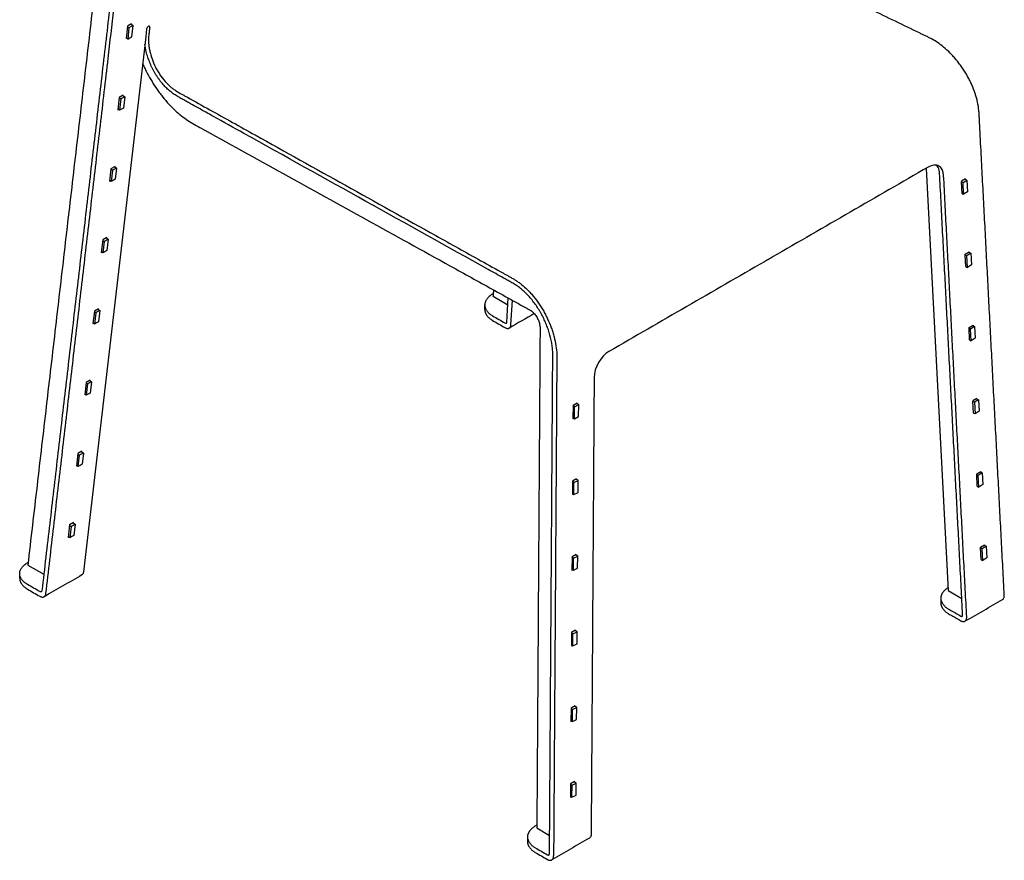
# Model space of a CAD drawing. Header units: millimetres. Extents: x -1830 to 1830, y -501 to 501.
# Tile 1 of 5: x -1830 to -1144, y -501 to 84. Entities that reach past the tile are written whole.
import ezdxf

# ---------------------------------------------------------------- set-up
doc = ezdxf.new("R2010")
doc.units = ezdxf.units.MM
doc.layers.add('Défaut', color=7, linetype='Continuous', true_color=0x000000)

msp = doc.modelspace()

# ---------------------------------------------------------------- linework, layer by layer
at = {"layer": 'Défaut', "lineweight": -3}
for points in [[(-1741.34, 77.67), (-1741.98, 72.21), (-1785.3, -300.22)], [(-1751.87, 80.75), (-1751.82, 81.2), (-1754.65, 79.56), (-1755.65, 70.9), (-1755.27, 71.12)], [(-1754.68, 79.22), (-1753.63, 78.5), (-1754.55, 70.62), (-1755.6, 71.35)], [(-1754.55, 70.62), (-1753.14, 71.39), (-1751.73, 72.15), (-1750.81, 80.02), (-1752.22, 79.26), (-1753.63, 78.5)], [(-1757.64, 31.15), (-1757.59, 31.59), (-1760.41, 29.96), (-1761.42, 21.3), (-1761.04, 21.52)], [(-1760.45, 29.62), (-1759.4, 28.9), (-1760.32, 21.02), (-1761.37, 21.75)], [(-1756.58, 30.42), (-1757.5, 22.55), (-1758.91, 21.79), (-1760.32, 21.02)], [(-1757.97, 31.37), (-1756.58, 30.42), (-1757.99, 29.66), (-1759.4, 28.9)], [(-1763.41, -18.46), (-1763.36, -18.01), (-1766.18, -19.64), (-1767.19, -28.3), (-1766.81, -28.08)], [(-1766.22, -19.98), (-1765.17, -20.71), (-1766.09, -28.58), (-1767.14, -27.86)], [(-1762.35, -19.18), (-1763.27, -27.05), (-1764.68, -27.82), (-1766.09, -28.58)], [(-1763.74, -18.23), (-1762.35, -19.18), (-1763.76, -19.94), (-1765.17, -20.71)], [(-1198.53, -19.42), (-1183.15, -313.38), (-1173.6, -318.92)], [(-1171.05, -27.05), (-1171.07, -26.64), (-1173.9, -28.28), (-1173.87, -28.8), (-1172.77, -29.36)], [(-1173.47, -36.88), (-1172.35, -37.45), (-1172.77, -29.36), (-1170.04, -27.56), (-1171.44, -26.85)], [(-1170.04, -27.56), (-1169.62, -35.66), (-1172.35, -37.45)], [(-1173.45, -36.89), (-1173.43, -37.21), (-1173.14, -37.05)], [(-1769.18, -68.06), (-1769.12, -67.61), (-1771.95, -69.24), (-1772.96, -77.91), (-1772.58, -77.68)], [(-1769.51, -67.83), (-1768.12, -68.78), (-1769.53, -69.55), (-1770.94, -70.31)], [(-1771.99, -69.59), (-1770.94, -70.31), (-1771.86, -78.18), (-1772.91, -77.46)], [(-1768.12, -68.78), (-1769.04, -76.66), (-1770.45, -77.42), (-1771.86, -78.18)], [(-1170.8, -87.85), (-1169.68, -88.43), (-1170.1, -80.34), (-1171.21, -79.77), (-1171.24, -79.25), (-1168.41, -77.62), (-1168.39, -78.02)], [(-1168.77, -77.83), (-1167.38, -78.54), (-1170.1, -80.34)], [(-1167.38, -78.54), (-1166.95, -86.63), (-1169.68, -88.43)], [(-1170.78, -87.86), (-1170.77, -88.19), (-1170.47, -88.02)], [(-1489.73, -114.74), (-1500.05, -108.73)], [(-1774.95, -117.66), (-1774.89, -117.21), (-1777.72, -118.85), (-1778.73, -127.51), (-1778.35, -127.29)], [(-1777.76, -119.19), (-1776.71, -119.91), (-1777.62, -127.79), (-1778.68, -127.06)], [(-1773.89, -118.39), (-1774.81, -126.26), (-1776.22, -127.02), (-1777.62, -127.79)], [(-1775.27, -117.43), (-1773.89, -118.39), (-1775.3, -119.15), (-1776.71, -119.91)], [(-1168.14, -138.83), (-1167.02, -139.4), (-1167.44, -131.31), (-1168.54, -130.75), (-1168.57, -130.23), (-1165.74, -128.6), (-1165.72, -129)], [(-1166.1, -128.81), (-1164.71, -129.52), (-1167.44, -131.31)], [(-1164.71, -129.52), (-1164.29, -137.61), (-1167.02, -139.4)], [(-1168.12, -138.84), (-1168.1, -139.17), (-1167.81, -139)], [(-1780.71, -167.26), (-1780.66, -166.82), (-1783.49, -168.45), (-1784.5, -177.11), (-1784.12, -176.89)], [(-1783.53, -168.79), (-1782.48, -169.51), (-1783.39, -177.39), (-1784.45, -176.66)], [(-1779.66, -167.99), (-1780.58, -175.86), (-1781.99, -176.63), (-1783.39, -177.39)], [(-1781.04, -167.04), (-1779.66, -167.99), (-1781.07, -168.75), (-1782.48, -169.51)], [(-1444.43, -193.14), (-1443.42, -193.74), (-1443.37, -185.37), (-1440.45, -183.9), (-1441.55, -183.26), (-1441.55, -182.8), (-1444.38, -184.44), (-1444.44, -193.68), (-1443.97, -193.41)], [(-1443.42, -193.74), (-1440.5, -192.27), (-1440.45, -183.9)], [(-1163.06, -179.98), (-1163.08, -179.57), (-1165.9, -181.21), (-1165.88, -181.72), (-1164.77, -182.29), (-1164.35, -190.38), (-1165.46, -189.81), (-1165.44, -190.14), (-1165.14, -189.97)], [(-1163.44, -179.78), (-1162.05, -180.49), (-1164.77, -182.29)], [(-1162.05, -180.49), (-1161.62, -188.58), (-1164.35, -190.38)], [(-1786.48, -216.87), (-1786.43, -216.42), (-1789.26, -218.05), (-1790.27, -226.71), (-1789.88, -226.49)], [(-1789.3, -218.39), (-1788.25, -219.12), (-1789.16, -226.99), (-1790.22, -226.27)], [(-1785.43, -217.59), (-1786.35, -225.46), (-1787.75, -226.23), (-1789.16, -226.99)], [(-1786.81, -216.64), (-1785.43, -217.59), (-1786.84, -218.35), (-1788.25, -219.12)], [(-1162.8, -240.78), (-1161.68, -241.35), (-1162.11, -233.26), (-1163.21, -232.7), (-1163.24, -232.18), (-1160.41, -230.55), (-1160.39, -230.95)], [(-1160.77, -230.76), (-1159.38, -231.47), (-1162.11, -233.26)], [(-1159.38, -231.47), (-1158.96, -239.56), (-1161.68, -241.35)], [(-1444.78, -245.86), (-1443.77, -246.45), (-1443.71, -238.08), (-1440.79, -236.62), (-1441.89, -235.97), (-1441.89, -235.52), (-1444.72, -237.15), (-1444.78, -246.39), (-1444.32, -246.13)], [(-1443.77, -246.45), (-1440.85, -244.98), (-1440.79, -236.62)], [(-1162.79, -240.79), (-1162.77, -241.12), (-1162.48, -240.95)], [(-1792.25, -266.47), (-1792.2, -266.02), (-1795.03, -267.65), (-1796.04, -276.32), (-1795.65, -276.09)], [(-1791.2, -267.19), (-1792.11, -275.07), (-1793.52, -275.83), (-1794.93, -276.59)], [(-1792.58, -266.24), (-1791.2, -267.19), (-1792.61, -267.96), (-1794.02, -268.72)], [(-1795.07, -268), (-1794.02, -268.72), (-1794.93, -276.59), (-1795.99, -275.87)], [(-1160.14, -291.76), (-1159.02, -292.33), (-1159.44, -284.24), (-1160.55, -283.67), (-1160.57, -283.16), (-1157.75, -281.53), (-1157.72, -281.93)], [(-1158.11, -281.73), (-1156.71, -282.44), (-1159.44, -284.24)], [(-1156.71, -282.44), (-1156.29, -290.53), (-1159.02, -292.33)], [(-1445.12, -298.57), (-1444.11, -299.16), (-1444.06, -290.8), (-1441.14, -289.33), (-1442.24, -288.68), (-1442.24, -288.23), (-1445.06, -289.86), (-1445.13, -299.11), (-1444.66, -298.84)], [(-1444.11, -299.16), (-1441.19, -297.7), (-1441.14, -289.33)], [(-1160.12, -291.77), (-1160.1, -292.1), (-1159.81, -291.92)], [(-1445.47, -351.29), (-1444.46, -351.88), (-1444.4, -343.51), (-1441.48, -342.04), (-1442.58, -341.4), (-1442.58, -340.94), (-1445.41, -342.58), (-1445.47, -351.82), (-1445.01, -351.55)], [(-1444.46, -351.88), (-1441.54, -350.41), (-1441.48, -342.04)], [(-1445.81, -404), (-1444.8, -404.59), (-1444.75, -396.23), (-1441.83, -394.76), (-1442.93, -394.11), (-1442.92, -393.66), (-1445.75, -395.29), (-1445.82, -404.54), (-1445.35, -404.27)], [(-1444.8, -404.59), (-1441.88, -403.13), (-1441.83, -394.76)], [(-1446.16, -456.72), (-1445.15, -457.31), (-1445.09, -448.94), (-1442.17, -447.47), (-1443.27, -446.83), (-1443.27, -446.37), (-1446.1, -448), (-1446.16, -457.25), (-1445.7, -456.98)], [(-1445.15, -457.31), (-1442.23, -455.84), (-1442.17, -447.47)]]:
    msp.add_lwpolyline(points, dxfattribs=at)
at = {"layer": 'Défaut'}
for points in [[(-1173.47, -36.88), (-1173.87, -28.8)], [(-1170.8, -87.85), (-1171.21, -79.77)], [(-1490.4, -126.4), (-1489.45, -109.72)], [(-1487.58, -128.34), (-1486.61, -111.29)], [(-1168.14, -138.83), (-1168.54, -130.75)], [(-1165.46, -189.81), (-1165.88, -181.72)], [(-1162.8, -240.78), (-1163.21, -232.7)], [(-1160.14, -291.76), (-1160.55, -283.67)], [(-1824.14, -295.74), (-1812.95, -302.01)], [(-1469.61, -478.55), (-1460.67, -483.96)]]:
    msp.add_lwpolyline(points, dxfattribs=at)
at = {"layer": 'Défaut', "lineweight": -3}
for points, knots in [([(-1186.31, 65.01), (-1187.71, 66.16), (-1189.11, 67.22), (-1191.9, 69.11), (-1193.3, 69.93), (-1195.4, 71.06), (-1196.1, 71.42), (-1197.49, 72.13), (-1198.19, 72.47), (-1199.59, 73.16), (-1200.29, 73.49), (-1201.7, 74.17), (-1202.4, 74.51), (-1208.7, 77.55), (-1214.3, 80.26), (-1231.1, 88.39), (-1242.31, 93.81), (-1275.92, 110.08), (-1298.33, 120.94), (-1343.14, 142.65), (-1376.75, 158.93), (-1415.96, 177.89), (-1433.47, 186.34), (-1439.77, 189.38), (-1441.17, 190.06), (-1441.87, 190.4), (-1443.27, 191.08), (-1443.97, 191.42), (-1445.38, 192.13), (-1446.08, 192.49), (-1447.48, 193.25), (-1448.19, 193.65), (-1449.6, 194.51), (-1450.31, 194.97), (-1452.39, 196.47), (-1453.74, 197.62), (-1455.08, 198.88)], [474.437912, 474.437912, 474.437912, 474.437912, 480.20002, 480.20002, 485.962129, 485.962129, 488.843183, 488.843183, 491.724237, 491.724237, 494.605291, 494.605291, 497.486345, 497.486345, 520.534778, 520.534778, 566.631643, 566.631643, 658.825373, 658.825373, 751.019104, 797.115969, 820.164402, 823.045456, 823.045456, 825.92651, 825.92651, 828.807564, 828.807564, 831.688618, 831.688618, 834.569673, 834.569673, 837.450727, 837.450727, 843.212835, 843.212835, 843.212835, 843.212835]), ([(-1760.5, 167.53), (-1760.45, 162.13), (-1760.55, 156.8), (-1761, 147.56), (-1761.27, 143.62), (-1761.82, 137.78), (-1762.02, 135.84), (-1762.47, 132), (-1762.69, 130.08), (-1763.81, 120.48), (-1764.7, 112.8), (-1767.38, 89.76), (-1769.17, 74.4), (-1770.96, 59.04)], [388.327456, 388.327456, 388.327456, 388.327456, 407.515198, 407.515198, 422.148237, 422.148237, 429.464756, 429.464756, 436.781276, 436.781276, 466.047355, 466.047355, 524.579512, 524.579512, 524.579512, 524.579512]), ([(-1739.42, 79.53), (-1739.59, 79.65), (-1739.85, 79.64), (-1740.75, 79.13), (-1741.29, 78.32), (-1741.34, 77.67)], [1.24592, 1.24592, 1.24592, 1.24592, 2.605064, 2.605064, 5.263422, 5.263422, 5.263422, 5.263422]), ([(-1739.84, 73.44), (-1740.04, 71.8), (-1740.08, 70.07), (-1739.96, 67.8), (-1739.92, 67.34), (-1739.83, 66.41), (-1739.78, 65.94), (-1739.59, 64.53), (-1739.42, 63.58), (-1739.22, 62.61)], [10.936232, 10.936232, 10.936232, 10.936232, 17.160424, 17.160424, 18.716472, 18.716472, 20.27252, 20.27252, 23.384616, 23.384616, 23.384616, 23.384616]), ([(-1458.67, -178.57), (-1458.61, -169.91), (-1458.56, -161.25), (-1458.5, -152.05), (-1458.49, -151.51), (-1458.49, -150.43), (-1458.48, -149.89), (-1458.48, -148.8), (-1458.48, -148.26), (-1458.52, -147.15), (-1458.55, -146.59), (-1458.63, -145.46), (-1458.68, -144.89), (-1458.81, -143.73), (-1458.88, -143.15), (-1459.12, -141.4), (-1459.33, -140.23), (-1460.07, -136.69), (-1460.72, -134.3), (-1461.74, -131.28), (-1461.95, -130.68), (-1462.39, -129.48), (-1462.62, -128.88), (-1463.34, -127.11), (-1463.85, -125.93), (-1464.94, -123.61), (-1465.51, -122.46), (-1466.43, -120.76), (-1466.75, -120.2), (-1467.39, -119.07), (-1467.72, -118.52), (-1469.4, -115.78), (-1470.84, -113.72), (-1473.13, -110.8), (-1473.91, -109.86), (-1475.54, -108.04), (-1476.36, -107.17), (-1477.61, -105.94), (-1478.03, -105.55), (-1478.87, -104.77), (-1479.3, -104.39), (-1480.58, -103.29), (-1481.44, -102.6), (-1483.19, -101.34), (-1484.08, -100.76), (-1485.85, -99.66), (-1486.74, -99.14), (-1488.51, -98.13), (-1489.39, -97.64), (-1491.16, -96.66), (-1492.05, -96.16), (-1496.48, -93.7), (-1500.02, -91.73), (-1531.91, -74), (-1560.25, -58.21), (-1616.93, -26.63), (-1645.28, -10.84), (-1680.71, 8.87), (-1687.79, 12.81), (-1698.42, 18.72), (-1703.73, 21.67), (-1709.93, 25.11), (-1712.59, 26.59), (-1714.36, 27.57), (-1715.25, 28.06), (-1717.02, 29.05), (-1717.91, 29.55), (-1719.68, 30.57), (-1720.56, 31.1), (-1722.33, 32.24), (-1723.22, 32.84), (-1724.54, 33.85), (-1724.98, 34.21), (-1725.85, 34.95), (-1726.28, 35.33), (-1727.55, 36.52), (-1728.38, 37.37), (-1730.01, 39.16), (-1730.8, 40.1), (-1731.97, 41.59), (-1732.35, 42.1), (-1733.09, 43.13), (-1733.45, 43.65), (-1734.51, 45.24), (-1735.19, 46.33), (-1736.15, 48.01), (-1736.47, 48.58), (-1737.07, 49.73), (-1737.37, 50.31), (-1738.23, 52.08), (-1738.75, 53.27), (-1739.71, 55.66), (-1740.15, 56.86), (-1740.74, 58.67), (-1740.92, 59.28), (-1741.27, 60.5), (-1741.43, 61.11), (-1742.03, 63.55), (-1742.36, 65.35), (-1742.57, 67.11)], [378.26973, 378.26973, 378.26973, 378.26973, 409.387782, 409.387782, 411.33266, 411.33266, 413.277538, 413.277538, 415.222416, 415.222416, 417.167295, 417.167295, 419.112173, 419.112173, 421.057051, 421.057051, 424.946808, 424.946808, 432.726321, 432.726321, 434.671199, 434.671199, 436.616077, 436.616077, 440.505834, 440.505834, 444.39559, 444.39559, 446.340469, 446.340469, 448.285347, 448.285347, 456.06486, 456.06486, 459.954616, 459.954616, 463.844373, 463.844373, 465.789251, 465.789251, 467.734129, 467.734129, 471.623886, 471.623886, 475.513642, 475.513642, 479.403399, 479.403399, 483.293155, 483.293155, 487.182912, 487.182912, 502.741938, 502.741938, 627.214146, 627.214146, 751.686354, 751.686354, 782.804407, 782.804407, 798.363433, 806.142946, 810.032702, 810.032702, 813.922459, 813.922459, 817.812215, 817.812215, 821.701972, 821.701972, 825.591728, 825.591728, 827.536606, 827.536606, 829.481485, 829.481485, 833.371241, 833.371241, 837.260998, 837.260998, 839.205876, 839.205876, 841.150754, 841.150754, 845.040511, 845.040511, 846.985389, 846.985389, 848.930267, 848.930267, 852.820024, 852.820024, 856.70978, 856.70978, 858.654658, 858.654658, 860.599537, 860.599537, 866.486655, 866.486655, 866.486655, 866.486655]), ([(-1739.22, 62.61), (-1739.02, 61.65), (-1738.78, 60.68), (-1738.37, 59.22), (-1738.23, 58.74), (-1737.92, 57.77), (-1737.76, 57.28), (-1736.91, 54.88), (-1736.11, 52.98), (-1735.18, 51.12)], [23.384616, 23.384616, 23.384616, 23.384616, 26.49651, 26.49651, 28.052457, 28.052457, 29.608404, 29.608404, 35.832191, 35.832191, 35.832191, 35.832191]), ([(-1177.18, 55.79), (-1177.89, 56.66), (-1178.62, 57.5), (-1180.09, 59.14), (-1180.84, 59.93), (-1183.13, 62.25), (-1184.7, 63.68), (-1186.31, 65.01)], [460.890273, 460.890273, 460.890273, 460.890273, 464.277183, 464.277183, 467.664093, 467.664093, 474.437912, 474.437912, 474.437912, 474.437912]), ([(-1169.6, 44.65), (-1170.7, 46.61), (-1171.88, 48.53), (-1173.78, 51.32), (-1174.44, 52.24), (-1175.78, 54.04), (-1176.47, 54.93), (-1177.18, 55.79)], [447.346223, 447.346223, 447.346223, 447.346223, 454.118248, 454.118248, 457.504261, 457.504261, 460.890273, 460.890273, 460.890273, 460.890273]), ([(-1744.16, 53.49), (-1743.83, 52.75), (-1743.49, 52.01), (-1742.67, 50.26), (-1742.17, 49.25), (-1740.65, 46.24), (-1739.58, 44.29), (-1737.32, 40.46), (-1736.14, 38.59), (-1734.29, 35.85), (-1733.66, 34.95), (-1732.37, 33.16), (-1731.71, 32.29), (-1729.72, 29.72), (-1728.36, 28.09), (-1725.57, 24.96), (-1724.15, 23.48), (-1721.97, 21.36), (-1721.23, 20.68), (-1719.74, 19.34), (-1718.99, 18.69), (-1716.73, 16.82), (-1715.21, 15.67), (-1712.16, 13.57), (-1710.62, 12.61), (-1709.08, 11.75)], [48.225551, 48.225551, 48.225551, 48.225551, 50.64638, 50.64638, 54.022805, 54.022805, 60.775656, 60.775656, 67.528507, 67.528507, 70.904932, 70.904932, 74.281357, 74.281357, 81.034208, 81.034208, 87.787059, 87.787059, 91.163484, 91.163484, 94.539909, 94.539909, 101.29276, 101.29276, 108.045611, 108.045611, 108.045611, 108.045611]), ([(-1735.18, 51.12), (-1734.72, 50.19), (-1734.23, 49.27), (-1733.45, 47.93), (-1733.18, 47.49), (-1732.64, 46.62), (-1732.36, 46.19), (-1730.96, 44.08), (-1729.75, 42.5), (-1728.46, 41.04)], [35.832191, 35.832191, 35.832191, 35.832191, 38.942191, 38.942191, 40.49719, 40.49719, 42.05219, 42.05219, 48.272189, 48.272189, 48.272189, 48.272189]), ([(-1164.28, 32.62), (-1164.95, 34.64), (-1165.73, 36.65), (-1167.07, 39.67), (-1167.54, 40.68), (-1168.53, 42.67), (-1169.06, 43.66), (-1169.6, 44.65)], [433.801824, 433.801824, 433.801824, 433.801824, 440.574024, 440.574024, 443.960123, 443.960123, 447.346223, 447.346223, 447.346223, 447.346223]), ([(-1728.46, 41.04), (-1727.26, 39.68), (-1726.02, 38.43), (-1724.41, 37.07), (-1724.09, 36.81), (-1723.44, 36.31), (-1723.11, 36.07), (-1722.14, 35.38), (-1721.48, 34.96), (-1719.52, 33.73), (-1718.22, 32.99), (-1716.25, 31.88), (-1715.6, 31.52), (-1714.28, 30.79), (-1713.63, 30.43), (-1707.73, 27.16), (-1702.49, 24.24), (-1686.76, 15.5), (-1676.28, 9.67), (-1644.83, -7.83), (-1623.86, -19.51), (-1581.92, -42.87), (-1550.47, -60.4), (-1513.77, -80.82), (-1497.39, -89.93), (-1491.49, -93.21), (-1490.18, -93.94), (-1489.53, -94.3), (-1488.22, -95.03), (-1487.56, -95.41), (-1486.25, -96.17), (-1485.59, -96.55), (-1484.28, -97.36), (-1483.62, -97.78), (-1482.31, -98.68), (-1481.66, -99.15), (-1479.72, -100.64), (-1478.44, -101.74), (-1477.18, -102.93)], [48.272189, 48.272189, 48.272189, 48.272189, 54.034251, 54.034251, 55.474767, 55.474767, 56.915282, 56.915282, 59.796313, 59.796313, 65.558375, 65.558375, 68.439406, 68.439406, 71.320437, 71.320437, 94.368686, 94.368686, 140.465183, 140.465183, 232.658177, 232.658177, 324.851171, 370.947668, 393.995917, 396.876948, 396.876948, 399.757979, 399.757979, 402.63901, 402.63901, 405.520041, 405.520041, 408.401072, 408.401072, 411.282103, 411.282103, 417.044166, 417.044166, 417.044166, 417.044166]), ([(-1704.4, 9.14), (-1665.58, -12.32), (-1626.77, -33.79), (-1568.55, -65.99), (-1549.15, -76.72), (-1520.04, -92.82), (-1505.48, -100.86), (-1488.5, -110.25), (-1481.23, -114.27), (-1478.19, -115.94), (-1477.59, -116.28), (-1476.37, -116.95), (-1475.77, -117.28), (-1474.86, -117.8), (-1474.56, -117.97), (-1474.1, -118.23), (-1473.95, -118.32), (-1473.65, -118.51), (-1473.5, -118.61), (-1473.2, -118.82), (-1473.05, -118.94), (-1472.75, -119.19), (-1472.61, -119.32), (-1472.17, -119.71), (-1471.88, -119.98), (-1471.6, -120.28)], [114.903891, 114.903891, 114.903891, 114.903891, 284.818421, 284.818421, 369.775685, 369.775685, 412.254318, 433.493634, 444.113292, 444.113292, 446.768207, 446.768207, 449.423121, 449.423121, 450.750579, 450.750579, 451.414307, 451.414307, 452.078036, 452.078036, 452.741764, 452.741764, 453.405493, 453.405493, 454.73295, 454.73295, 454.73295, 454.73295]), ([(-1189.08, -22.92), (-1189.12, -22.13), (-1189.22, -21.4), (-1189.48, -20.37), (-1189.58, -20.04), (-1189.81, -19.41), (-1189.94, -19.11), (-1190.38, -18.26), (-1190.73, -17.76), (-1191.14, -17.32), (-1191.16, -17.31), (-1191.17, -17.29)], [378.269729, 378.269729, 378.269729, 378.269729, 381.155101, 381.155101, 382.597787, 382.597787, 384.040472, 384.040472, 386.925844, 386.925844, 387.025073, 387.025073, 387.025073, 387.025073]), ([(-1500.38, -106.96), (-1501.23, -107.45), (-1502.01, -108), (-1503.35, -109.16), (-1503.93, -109.78), (-1504.85, -111.07), (-1505.21, -111.74), (-1505.68, -113.11), (-1505.8, -113.81), (-1505.8, -114.51)], [29.090392, 29.090392, 29.090392, 29.090392, 32.728686, 32.728686, 36.36698, 36.36698, 40.005274, 40.005274, 43.643468, 43.643468, 43.643468, 43.643468]), ([(-1477.18, -102.93), (-1476.44, -103.63), (-1475.71, -104.35), (-1474.26, -105.87), (-1473.55, -106.65), (-1471.46, -109.08), (-1470.12, -110.79), (-1468.84, -112.6)], [417.044166, 417.044166, 417.044166, 417.044166, 420.431049, 420.431049, 423.817932, 423.817932, 430.591698, 430.591698, 430.591698, 430.591698]), ([(-1505.8, -114.51), (-1505.8, -115.21), (-1505.68, -115.91), (-1505.21, -117.28), (-1504.85, -117.95), (-1503.93, -119.24), (-1503.35, -119.86), (-1502.01, -121.03), (-1501.23, -121.57), (-1500.38, -122.06)], [43.643468, 43.643468, 43.643468, 43.643468, 47.281762, 47.281762, 50.920056, 50.920056, 54.55835, 54.55835, 58.196644, 58.196644, 58.196644, 58.196644]), ([(-1468.84, -112.6), (-1467.56, -114.4), (-1466.35, -116.28), (-1464.66, -119.19), (-1464.12, -120.18), (-1463.07, -122.18), (-1462.57, -123.2), (-1462.09, -124.22)], [430.591698, 430.591698, 430.591698, 430.591698, 437.363736, 437.363736, 440.749755, 440.749755, 444.135774, 444.135774, 444.135774, 444.135774]), ([(-1471.6, -120.28), (-1471.28, -120.63), (-1470.98, -120.99), (-1470.4, -121.75), (-1470.12, -122.14), (-1469.59, -122.97), (-1469.34, -123.41), (-1468.88, -124.3), (-1468.67, -124.76), (-1468.11, -126.13), (-1467.82, -127.05), (-1467.53, -128.43), (-1467.45, -128.89), (-1467.36, -129.77), (-1467.33, -130.2), (-1467.34, -130.62)], [454.73295, 454.73295, 454.73295, 454.73295, 456.227465, 456.227465, 457.721979, 457.721979, 459.216493, 459.216493, 460.711007, 460.711007, 463.700035, 463.700035, 465.19455, 465.19455, 466.689064, 466.689064, 466.689064, 466.689064]), ([(-1491.77, -127.04), (-1491.6, -127.14), (-1491.43, -127.21), (-1491.19, -127.24), (-1491.11, -127.24), (-1490.97, -127.23), (-1490.9, -127.21), (-1490.82, -127.17), (-1490.8, -127.16), (-1490.79, -127.15)], [-2.967303, -2.967303, -2.967303, -2.967303, -2.225477, -2.225477, -1.854564, -1.854564, -1.483651, -1.483651, -1.384343, -1.384343, -1.384343, -1.384343]), ([(-1490.79, -127.15), (-1490.74, -127.13), (-1490.7, -127.1), (-1490.62, -127.01), (-1490.57, -126.96), (-1490.46, -126.76), (-1490.41, -126.59), (-1490.4, -126.4)], [-1.384343, -1.384343, -1.384343, -1.384343, -1.112739, -1.112739, -0.741826, -0.741826, 0, 0, 0, 0]), ([(-1488.79, -130.62), (-1488.65, -130.54), (-1488.53, -130.45), (-1488.26, -130.19), (-1488.12, -130.01), (-1487.89, -129.61), (-1487.8, -129.39), (-1487.66, -128.9), (-1487.61, -128.63), (-1487.58, -128.34)], [53.902641, 53.902641, 53.902641, 53.902641, 54.71525, 54.71525, 55.825242, 55.825242, 56.935234, 56.935234, 58.045226, 58.045226, 58.045226, 58.045226]), ([(-1462.09, -124.22), (-1461.13, -126.26), (-1460.28, -128.33), (-1459.14, -131.46), (-1458.79, -132.51), (-1458.14, -134.61), (-1457.84, -135.66), (-1457.56, -136.71)], [444.135774, 444.135774, 444.135774, 444.135774, 450.907976, 450.907976, 454.294077, 454.294077, 457.680179, 457.680179, 457.680179, 457.680179]), ([(-1491.78, -130.3), (-1491.51, -130.45), (-1491.26, -130.58), (-1490.75, -130.77), (-1490.5, -130.83), (-1490.01, -130.9), (-1489.78, -130.9), (-1489.45, -130.86), (-1489.34, -130.84), (-1489.14, -130.78), (-1489.03, -130.74), (-1488.89, -130.67), (-1488.84, -130.65), (-1488.79, -130.62)], [49.165291, 49.165291, 49.165291, 49.165291, 50.275283, 50.275283, 51.385274, 51.385274, 52.495266, 52.495266, 53.050262, 53.050262, 53.605258, 53.605258, 53.902641, 53.902641, 53.902641, 53.902641]), ([(-1829.76, -301.55), (-1829.76, -301.2), (-1829.73, -300.85), (-1829.61, -300.15), (-1829.52, -299.8), (-1829.16, -298.77), (-1828.81, -298.11), (-1828.12, -297.14), (-1827.86, -296.82), (-1827.28, -296.2), (-1826.97, -295.9), (-1825.97, -295.03), (-1825.2, -294.5), (-1824.34, -294)], [1027.281484, 1027.281484, 1027.281484, 1027.281484, 1029.099633, 1029.099633, 1030.917783, 1030.917783, 1034.554081, 1034.554081, 1036.372231, 1036.372231, 1038.19038, 1038.19038, 1041.826679, 1041.826679, 1041.826679, 1041.826679]), ([(-1824.34, -309.1), (-1825.2, -308.6), (-1825.97, -308.06), (-1826.99, -307.18), (-1827.3, -306.88), (-1827.87, -306.26), (-1828.38, -305.63), (-1828.79, -304.98), (-1829.14, -304.31), (-1829.29, -303.97), (-1829.64, -302.94), (-1829.76, -302.24), (-1829.76, -301.55)], [1012.742934, 1012.742934, 1012.742934, 1012.742934, 1016.379233, 1016.379233, 1018.197382, 1018.197382, 1020.015532, 1021.833681, 1021.833681, 1023.651831, 1023.651831, 1027.281484, 1027.281484, 1027.281484, 1027.281484]), ([(-1785.3, -300.22), (-1785.32, -300.51), (-1785.37, -300.78), (-1785.52, -301.28), (-1785.62, -301.5), (-1785.86, -301.91), (-1786, -302.09), (-1786.24, -302.31), (-1786.32, -302.38), (-1786.45, -302.47), (-1786.49, -302.5), (-1786.54, -302.52)], [485.218129, 485.218129, 485.218129, 485.218129, 486.328121, 486.328121, 487.438113, 487.438113, 488.548105, 488.548105, 489.103101, 489.103101, 489.366026, 489.366026, 489.366026, 489.366026]), ([(-1814.7, -314.17), (-1814.72, -314.18), (-1814.74, -314.18), (-1814.82, -314.22), (-1814.89, -314.25), (-1815.04, -314.27), (-1815.12, -314.27), (-1815.37, -314.24), (-1815.55, -314.18), (-1815.73, -314.08)], [998.983574, 998.983574, 998.983574, 998.983574, 999.082883, 999.082883, 999.453796, 999.453796, 999.824709, 999.824709, 1000.566535, 1000.566535, 1000.566535, 1000.566535]), ([(-1814.27, -313.39), (-1814.29, -313.58), (-1814.35, -313.75), (-1814.47, -313.96), (-1814.52, -314.02), (-1814.61, -314.11), (-1814.66, -314.14), (-1814.7, -314.17)], [997.599232, 997.599232, 997.599232, 997.599232, 998.341057, 998.341057, 998.71197, 998.71197, 998.983574, 998.983574, 998.983574, 998.983574]), ([(-1812.7, -317.63), (-1812.57, -317.55), (-1812.44, -317.46), (-1812.16, -317.2), (-1812.02, -317.02), (-1811.78, -316.61), (-1811.69, -316.39), (-1811.54, -315.89), (-1811.49, -315.62), (-1811.46, -315.33)], [53.900954, 53.900954, 53.900954, 53.900954, 54.713562, 54.713562, 55.823553, 55.823553, 56.933545, 56.933545, 58.043537, 58.043537, 58.043537, 58.043537]), ([(-1815.74, -317.34), (-1815.47, -317.49), (-1815.21, -317.61), (-1814.7, -317.8), (-1814.44, -317.86), (-1813.95, -317.92), (-1813.71, -317.92), (-1813.38, -317.88), (-1813.27, -317.86), (-1813.06, -317.79), (-1812.95, -317.76), (-1812.8, -317.69), (-1812.75, -317.66), (-1812.7, -317.63)], [49.163602, 49.163602, 49.163602, 49.163602, 50.273594, 50.273594, 51.383586, 51.383586, 52.493578, 52.493578, 53.048574, 53.048574, 53.60357, 53.60357, 53.900954, 53.900954, 53.900954, 53.900954]), ([(-1145.23, -319.6), (-1145.22, -319.59), (-1145.21, -319.58), (-1145.1, -319.52), (-1145, -319.45), (-1144.83, -319.29), (-1144.75, -319.21), (-1144.52, -318.93), (-1144.4, -318.72), (-1144.19, -318.23), (-1144.12, -317.96), (-1144.03, -317.38), (-1144.01, -317.07), (-1144.02, -316.74)], [-0.03434, -0.03434, -0.03434, -0.03434, 0.041033, 0.041033, 0.64192, 0.64192, 1.242807, 1.242807, 2.444581, 2.444581, 3.646355, 3.646355, 4.848129, 4.848129, 4.848129, 4.848129]), ([(-1174.39, -334.38), (-1174.1, -334.55), (-1173.82, -334.68), (-1173.28, -334.87), (-1173.01, -334.94), (-1172.49, -334.99), (-1172.24, -334.98), (-1171.9, -334.91), (-1171.78, -334.88), (-1171.58, -334.8), (-1171.48, -334.75), (-1171.4, -334.7)], [26.057826, 26.057826, 26.057826, 26.057826, 27.2596, 27.2596, 28.461375, 28.461375, 29.663149, 29.663149, 30.264036, 30.264036, 30.802194, 30.802194, 30.802194, 30.802194]), ([(-1174.38, -331.12), (-1174.28, -331.18), (-1174.19, -331.22), (-1174.01, -331.29), (-1173.92, -331.31), (-1173.75, -331.33), (-1173.67, -331.33), (-1173.52, -331.3), (-1173.46, -331.27), (-1173.4, -331.24)], [-3.210309, -3.210309, -3.210309, -3.210309, -2.809021, -2.809021, -2.407732, -2.407732, -2.006443, -2.006443, -1.627625, -1.627625, -1.627625, -1.627625]), ([(-1173.4, -331.24), (-1173.39, -331.24), (-1173.39, -331.23), (-1173.26, -331.15), (-1173.16, -331.03), (-1173.06, -330.79), (-1173.04, -330.7), (-1173.01, -330.51), (-1173, -330.4), (-1173.01, -330.29)], [-1.627625, -1.627625, -1.627625, -1.627625, -1.605155, -1.605155, -0.802577, -0.802577, -0.401289, -0.401289, 0, 0, 0, 0]), ([(-1171.4, -334.7), (-1171.39, -334.7), (-1171.38, -334.69), (-1171.17, -334.57), (-1171, -334.41), (-1170.77, -334.14), (-1170.7, -334.04), (-1170.57, -333.82), (-1170.51, -333.71), (-1170.36, -333.34), (-1170.28, -333.08), (-1170.19, -332.49), (-1170.17, -332.17), (-1170.18, -331.84)], [30.802194, 30.802194, 30.802194, 30.802194, 30.864923, 30.864923, 32.066697, 32.066697, 32.667584, 32.667584, 33.268471, 33.268471, 34.470246, 34.470246, 35.67202, 35.67202, 35.67202, 35.67202]), ([(-1431.76, -482.86), (-1431.75, -483.2), (-1431.77, -483.51), (-1431.87, -484.09), (-1431.95, -484.36), (-1432.16, -484.86), (-1432.29, -485.08), (-1432.53, -485.36), (-1432.61, -485.44), (-1432.79, -485.6), (-1432.88, -485.67), (-1433, -485.74), (-1433.01, -485.74), (-1433.02, -485.75)], [1125.603385, 1125.603385, 1125.603385, 1125.603385, 1126.80516, 1126.80516, 1128.006934, 1128.006934, 1129.208708, 1129.208708, 1129.809595, 1129.809595, 1130.410482, 1130.410482, 1130.485855, 1130.485855, 1130.485855, 1130.485855]), ([(-1462.22, -500.57), (-1461.94, -500.73), (-1461.65, -500.86), (-1461.1, -501.05), (-1460.83, -501.11), (-1460.3, -501.16), (-1460.05, -501.14), (-1459.69, -501.07), (-1459.58, -501.04), (-1459.37, -500.96), (-1459.28, -500.91), (-1459.19, -500.86)], [26.057844, 26.057844, 26.057844, 26.057844, 27.259618, 27.259618, 28.461392, 28.461392, 29.663166, 29.663166, 30.264053, 30.264053, 30.802211, 30.802211, 30.802211, 30.802211]), ([(-1462.21, -497.31), (-1462.12, -497.36), (-1462.02, -497.4), (-1461.83, -497.46), (-1461.74, -497.48), (-1461.56, -497.5), (-1461.48, -497.49), (-1461.32, -497.46), (-1461.25, -497.43), (-1461.19, -497.39)], [-3.210309, -3.210309, -3.210309, -3.210309, -2.80902, -2.80902, -2.407732, -2.407732, -2.006443, -2.006443, -1.627624, -1.627624, -1.627624, -1.627624]), ([(-1461.19, -497.39), (-1461.18, -497.39), (-1461.18, -497.39), (-1461.04, -497.3), (-1460.93, -497.18), (-1460.82, -496.93), (-1460.79, -496.84), (-1460.76, -496.64), (-1460.75, -496.53), (-1460.75, -496.42)], [-1.627624, -1.627624, -1.627624, -1.627624, -1.605154, -1.605154, -0.802577, -0.802577, -0.401289, -0.401289, 0, 0, 0, 0]), ([(-1459.19, -500.86), (-1459.18, -500.85), (-1459.16, -500.85), (-1458.95, -500.72), (-1458.78, -500.57), (-1458.54, -500.29), (-1458.47, -500.18), (-1458.34, -499.97), (-1458.28, -499.85), (-1458.12, -499.48), (-1458.04, -499.21), (-1457.94, -498.62), (-1457.91, -498.3), (-1457.92, -497.97)], [30.802211, 30.802211, 30.802211, 30.802211, 30.86494, 30.86494, 32.066714, 32.066714, 32.667601, 32.667601, 33.268488, 33.268488, 34.470263, 34.470263, 35.672037, 35.672037, 35.672037, 35.672037])]:
    msp.add_open_spline(points, degree=3, knots=knots, dxfattribs=at)
for points, degree in [([(-1772.62, 147.25), (-1798.38, -74.25), (-1824.14, -295.74)], 2), ([(-1768.14, 57.1), (-1765.46, 80.14), (-1762.78, 103.18), (-1760.1, 126.23)], 3), ([(-1752.2, 80.98), (-1751.51, 80.5), (-1750.81, 80.02)], 2), ([(-1739.21, 78.9), (-1739.52, 76.17), (-1739.84, 73.44)], 2), ([(-1739.21, 78.9), (-1739.18, 79.21), (-1739.26, 79.42), (-1739.42, 79.53)], 3), ([(-1770.96, 59.04), (-1792.62, -127.18), (-1814.27, -313.39)], 2), ([(-1811.46, -315.33), (-1789.8, -129.11), (-1768.14, 57.1)], 2), ([(-1162.63, 26.63), (-1163.06, 28.6), (-1163.61, 30.6), (-1164.28, 32.62)], 3), ([(-1161.71, 20.84), (-1161.89, 22.73), (-1162.2, 24.66), (-1162.63, 26.63)], 3), ([(-1161.52, 18.13), (-1161.57, 19.02), (-1161.62, 19.92), (-1161.71, 20.84)], 3), ([(-1161.39, 15.63), (-1161.44, 16.46), (-1161.48, 17.3), (-1161.52, 18.13)], 3), ([(-1161.13, 10.64), (-1161.22, 12.3), (-1161.31, 13.97), (-1161.39, 15.63)], 3), ([(-1709.08, 11.75), (-1707.52, 10.88), (-1705.96, 10.01), (-1704.4, 9.14)], 3), ([(-1160.09, -9.36), (-1160.44, -2.7), (-1160.79, 3.97), (-1161.13, 10.64)], 3), ([(-1144.02, -316.74), (-1152.05, -163.05), (-1160.09, -9.36)], 2), ([(-1197.12, -18.6), (-1233.22, -39.44), (-1269.31, -60.28), (-1305.41, -81.12)], 3), ([(-1189.64, -17.85), (-1191.6, -16.77), (-1194.25, -16.95), (-1197.12, -18.6)], 3), ([(-1186.25, -24.47), (-1186.42, -21.19), (-1187.7, -18.91), (-1189.64, -17.85)], 3), ([(-1173.01, -330.29), (-1181.04, -176.61), (-1189.08, -22.92)], 2), ([(-1170.18, -331.84), (-1178.22, -178.15), (-1186.25, -24.47)], 2), ([(-1305.41, -81.12), (-1308.23, -82.76), (-1311.06, -84.39)], 2), ([(-1311.06, -84.39), (-1347.16, -105.23), (-1383.25, -126.07), (-1419.35, -146.91)], 3), ([(-1499.94, -106.71), (-1500.09, -106.79), (-1500.23, -106.87), (-1500.38, -106.96)], 3), ([(-1499.79, -104.01), (-1499.92, -106.37), (-1500.05, -108.73)], 2), ([(-1505.8, -117.78), (-1505.8, -116.14), (-1505.8, -114.51)], 2), ([(-1500.38, -122.06), (-1497.51, -123.72), (-1494.64, -125.37), (-1491.77, -127.04)], 3), ([(-1471.35, -120.55), (-1477.16, -123.91), (-1482.98, -127.26), (-1488.79, -130.62)], 3), ([(-1500.38, -125.33), (-1497.51, -126.99), (-1494.64, -128.64), (-1491.78, -130.3)], 3), ([(-1467.34, -130.62), (-1468.47, -304.59), (-1469.61, -478.55)], 2), ([(-1457.56, -136.71), (-1457.02, -138.8), (-1456.59, -140.87), (-1456.28, -142.91)], 3), ([(-1456.28, -142.91), (-1455.97, -144.95), (-1455.77, -146.95), (-1455.69, -148.89)], 3), ([(-1455.69, -148.89), (-1455.65, -149.84), (-1455.65, -150.77), (-1455.66, -151.69)], 3), ([(-1419.35, -146.91), (-1425.06, -150.21), (-1429.63, -158.2), (-1429.68, -165.01)], 3), ([(-1455.67, -154.27), (-1455.69, -155.99), (-1455.7, -157.71), (-1455.71, -159.44)], 3), ([(-1455.66, -151.69), (-1455.66, -152.55), (-1455.67, -153.41), (-1455.67, -154.27)], 3), ([(-1455.71, -159.44), (-1455.75, -166.33), (-1455.8, -173.22), (-1455.84, -180.12)], 3), ([(-1429.68, -165.01), (-1430.72, -323.94), (-1431.76, -482.86)], 2), ([(-1460.75, -496.42), (-1459.71, -337.49), (-1458.67, -178.57)], 2), ([(-1455.84, -180.12), (-1456.88, -339.04), (-1457.92, -497.97)], 2), ([(-1444.38, -184.44), (-1444.38, -184.43), (-1444.39, -184.43)], 2), ([(-1443.37, -185.37), (-1443.87, -185.07), (-1444.38, -184.78)], 2), ([(-1444.74, -237.14), (-1444.73, -237.14), (-1444.72, -237.15)], 2), ([(-1443.71, -238.08), (-1444.22, -237.79), (-1444.72, -237.49)], 2), ([(-1824.34, -294), (-1824.2, -293.92), (-1824.06, -293.84), (-1823.91, -293.76)], 3), ([(-1445.08, -289.85), (-1445.07, -289.86), (-1445.06, -289.86)], 2), ([(-1444.06, -290.8), (-1444.56, -290.5), (-1445.06, -290.21)], 2), ([(-1829.76, -304.82), (-1829.76, -303.73), (-1829.76, -302.64), (-1829.76, -301.55)], 3), ([(-1786.54, -302.52), (-1795.26, -307.56), (-1803.98, -312.59), (-1812.7, -317.63)], 3), ([(-1815.73, -314.08), (-1818.6, -312.41), (-1821.47, -310.76), (-1824.34, -309.1)], 3), ([(-1824.34, -312.37), (-1821.47, -314.03), (-1818.6, -315.68), (-1815.74, -317.34)], 3), ([(-1188.24, -318.69), (-1188.24, -320.32), (-1188.24, -321.96)], 2), ([(-1171.4, -334.7), (-1162.67, -329.67), (-1153.95, -324.63), (-1145.23, -319.6)], 3), ([(-1182.82, -326.24), (-1181.87, -326.79), (-1180.91, -327.35), (-1179.96, -327.9)], 3), ([(-1179.96, -327.9), (-1178.1, -328.97), (-1176.24, -330.04), (-1174.38, -331.12)], 3), ([(-1182.82, -329.51), (-1181.87, -330.06), (-1180.91, -330.61), (-1179.95, -331.16)], 3), ([(-1179.95, -331.16), (-1178.09, -332.24), (-1176.24, -333.31), (-1174.39, -334.38)], 3), ([(-1445.43, -342.57), (-1445.42, -342.57), (-1445.41, -342.58)], 2), ([(-1444.4, -343.51), (-1444.91, -343.22), (-1445.41, -342.92)], 2), ([(-1445.77, -395.28), (-1445.76, -395.29), (-1445.75, -395.29)], 2), ([(-1444.75, -396.23), (-1445.25, -395.93), (-1445.75, -395.64)], 2), ([(-1445.09, -448.94), (-1445.6, -448.64), (-1446.1, -448.35)], 2), ([(-1476.08, -484.87), (-1476.08, -486.51), (-1476.08, -488.14)], 2), ([(-1433.02, -485.75), (-1441.74, -490.79), (-1450.46, -495.82), (-1459.19, -500.86)], 3), ([(-1470.66, -492.43), (-1467.84, -494.05), (-1465.03, -495.67), (-1462.21, -497.31)], 3), ([(-1470.66, -495.69), (-1467.84, -497.32), (-1465.03, -498.94), (-1462.22, -500.57)], 3)]:
    msp.add_open_spline(points, degree=degree, dxfattribs=at)
for points, weights in [([(-1505.8, -117.78), (-1505.8, -122.2), (-1500.38, -125.33)], [0.853553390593, 0.85355339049, 1]), ([(-1829.76, -304.82), (-1829.76, -309.24), (-1824.34, -312.37)], [0.853553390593, 0.853553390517, 1]), ([(-1183.25, -311.4), (-1188.24, -314.47), (-1188.24, -318.69)], [0.921823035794, 0.893084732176, 1]), ([(-1188.24, -318.69), (-1188.24, -323.11), (-1182.82, -326.24)], [1, 0.923879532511, 1]), ([(-1188.24, -321.96), (-1188.24, -326.38), (-1182.82, -329.51)], [1, 0.923879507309, 1]), ([(-1469.6, -476.75), (-1476.08, -479.95), (-1476.08, -484.87)], [0.933192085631, 0.87738065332, 1]), ([(-1476.08, -484.87), (-1476.08, -489.3), (-1470.66, -492.43)], [1, 0.923879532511, 1]), ([(-1476.08, -488.14), (-1476.08, -492.56), (-1470.66, -495.69)], [1, 0.923879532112, 1])]:
    msp.add_rational_spline(points, weights, degree=2, dxfattribs=at)

doc.saveas('drawing.dxf')
